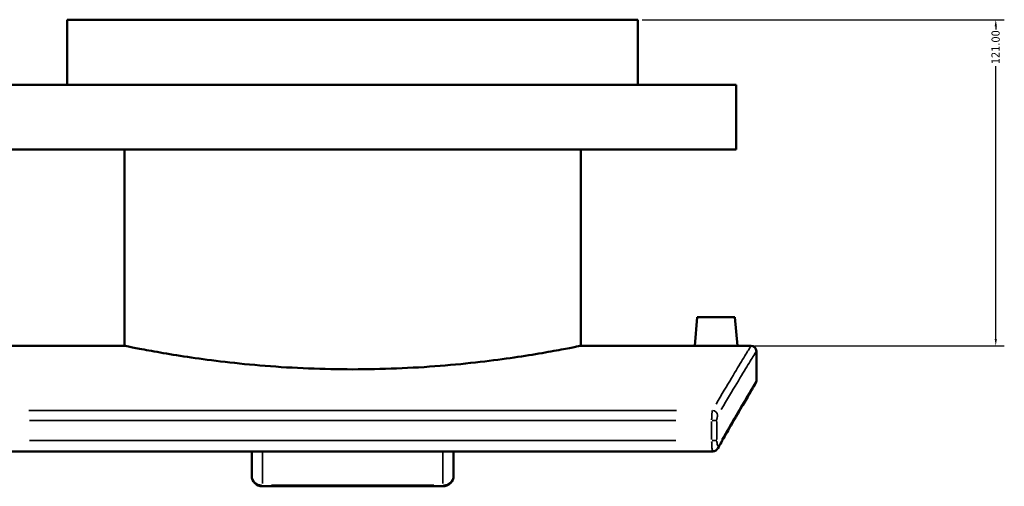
# Model space of a CAD drawing. Header units: millimetres. Extents: x -203 to 1362, y -463 to 1183.
# Tile 6 of 8: x 919 to 1284, y 293 to 466. Entities that reach past the tile are written whole.
import ezdxf

# ---------------------------------------------------------------- set-up
doc = ezdxf.new("R2010")
doc.units = ezdxf.units.MM
for name, color, linetype, lineweight in [('Dimension (ANSI)', 7, 'Continuous', 25), ('Visible (ANSI)', 7, 'Continuous', 50), ('Visible Narrow (ANSI)', 7, 'Continuous', 35)]:
    doc.layers.add(name, color=color, linetype=linetype, lineweight=lineweight)
doc.styles.add('Note Text (ANSI)', font='tahoma.ttf')
doc.dimstyles.new('Default - mm (ANSI)', dxfattribs={"dimtxt": 3.048, "dimasz": 2.5, "dimexe": 3.175, "dimexo": 1.6002, "dimgap": 0.8, "dimtad": 0, "dimtoh": 1, "dimrnd": 1e-08, "dimzin": 4, "dimdsep": 46, "dimtxsty": 'Note Text (ANSI)', "dimcen": 0.09, "dimdle": 10, "dimclrd": 256, "dimclre": 256, "dimclrt": 256, "dimadec": 1, "dimazin": 1, "dimtfac": 1, "dimtofl": 0, "dimtmove": 0, "dimatfit": 3, "dimfxl": 1, "dimtolj": 1, "dimtzin": 4, "dimlwd": -1, "dimlwe": -1, "dimarcsym": 0})

# ---------------------------------------------------------------- blocks, each defined once
blk = doc.blocks.new('*D12')
at = {"layer": 'Defpoints', "color": 0, "transparency": 16777216}
for p in [(1148.26, 465.94), (1281.19, 465.94), (1190.26, 344.94)]:
    blk.add_point(p, dxfattribs=at)
at = {"layer": 'Dimension (ANSI)', "transparency": 16777216}
for p, q in [((1149.86, 465.94), (1284.37, 465.94)), ((1281.19, 463.44), (1281.19, 462.33)), ((1281.19, 347.44), (1281.19, 448.65)), ((1191.86, 344.94), (1284.37, 344.94))]:
    blk.add_line(p, q, dxfattribs=at)
for points in [[(1280.78, 463.44), (1281.61, 463.44), (1281.19, 465.94)], [(1280.78, 347.44), (1281.61, 347.44), (1281.19, 344.94)]]:
    blk.add_solid(points, dxfattribs=at)
at = {"layer": 'Dimension (ANSI)', "transparency": 16777216, "insert": (1279.6, 449.45), "char_height": 3.048, "attachment_point": 1, "rotation": 90, "style": 'Note Text (ANSI)'}
blk.add_mtext('\\A1;121.00', dxfattribs=at)

msp = doc.modelspace()

# ---------------------------------------------------------------- linework, layer by layer
at = {"layer": 'Visible (ANSI)'}
for p, q in [((1148.264, 465.942), (936.264, 465.942)), ((936.264, 441.742), (936.264, 465.942)), ((1148.264, 441.742), (1148.264, 465.942)), ((1184.764, 441.742), (899.764, 441.742)), ((1184.764, 417.742), (1184.764, 441.742)), ((1184.764, 417.742), (899.764, 417.742)), ((957.464, 344.942), (957.464, 417.742)), ((1127.064, 344.942), (1127.064, 417.742)), ((1170.264, 355.542), (1169.337, 344.942)), ((1170.264, 355.542), (1184.264, 355.542)), ((1184.264, 355.542), (1185.192, 344.942)), ((915.192, 344.942), (957.464, 344.942)), ((1127.064, 344.942), (1169.337, 344.942)), ((1185.192, 344.942), (1190.264, 344.942)), ((1192.264, 342.942), (1192.264, 331.942)), ((908.464, 305.732), (1176.065, 305.732)), ((1004.764, 305.732), (1004.764, 296.78)), ((1079.764, 296.78), (1079.764, 305.732)), ((1075.764, 292.78), (1008.764, 292.78))]:
    msp.add_line(p, q, dxfattribs=at)
for centre, radius, start, end in [((1190.264, 342.942), 2, 0, 90), ((1190.264, 331.942), 2, 329.23388, 0), ((1008.764, 296.78), 4, 180, 270), ((1075.764, 296.78), 4, 270, 0)]:
    msp.add_arc(centre, radius, start, end, dxfattribs=at)
for points, knots in [([(957.464, 344.942), (957.464, 344.942), (957.977, 344.836), (960.13, 344.404), (961.771, 344.078), (966.103, 343.258), (968.797, 342.764), (975.019, 341.702), (978.546, 341.135), (986.058, 340.038), (990.302, 339.469), (999.548, 338.399), (1004.55, 337.899), (1014.992, 337.067), (1020.441, 336.734), (1031.407, 336.294), (1036.924, 336.185), (1042.264, 336.185)], [38.4483686, 38.4483686, 38.4483686, 38.4483686, 40.050335, 40.050335, 41.6523013, 41.6523013, 43.2542677, 43.2542677, 44.8562341, 44.8562341, 46.4582984, 46.4582984, 48.0603628, 48.0603628, 49.6624271, 49.6624271, 51.2644915, 51.2644915, 51.2644915, 51.2644915]), ([(1042.264, 336.185), (1047.605, 336.185), (1053.122, 336.294), (1064.088, 336.734), (1069.537, 337.067), (1079.979, 337.899), (1084.981, 338.399), (1094.227, 339.469), (1098.471, 340.038), (1105.983, 341.135), (1109.51, 341.702), (1115.731, 342.764), (1118.426, 343.258), (1122.758, 344.078), (1124.398, 344.404), (1126.552, 344.836), (1127.064, 344.942), (1127.064, 344.942)], [0, 0, 0, 0, 1.6020643, 1.6020643, 3.2041287, 3.2041287, 4.806193, 4.806193, 6.4082574, 6.4082574, 8.0102238, 8.0102238, 9.6121901, 9.6121901, 11.2141565, 11.2141565, 12.8161229, 12.8161229, 12.8161229, 12.8161229]), ([(1185.192, 344.942), (1185.192, 344.942), (1184.993, 344.938), (1184.185, 344.924), (1183.575, 344.913), (1182.168, 344.894), (1181.276, 344.884), (1179.323, 344.87), (1178.26, 344.866), (1176.269, 344.866), (1175.206, 344.87), (1173.253, 344.884), (1172.361, 344.894), (1170.954, 344.913), (1170.344, 344.924), (1169.536, 344.938), (1169.337, 344.942), (1169.337, 344.942)], [1.1949866, 1.1949866, 1.1949866, 1.1949866, 1.4937048, 1.4937048, 1.7924229, 1.7924229, 2.0911981, 2.0911981, 2.3899732, 2.3899732, 2.6887483, 2.6887483, 2.9875235, 2.9875235, 3.2862416, 3.2862416, 3.5849598, 3.5849598, 3.5849598, 3.5849598]), ([(1191.983, 330.919), (1191.983, 330.919), (1191.934, 330.837), (1191.739, 330.508), (1191.592, 330.262), (1191.203, 329.607), (1190.96, 329.198), (1190.378, 328.217), (1190.039, 327.645), (1189.268, 326.342), (1188.836, 325.61), (1187.88, 323.988), (1187.356, 323.098), (1186.22, 321.162), (1185.607, 320.116), (1184.297, 317.87), (1183.598, 316.67), (1182.119, 314.121), (1181.339, 312.772), (1179.699, 309.925), (1178.84, 308.428), (1177.943, 306.86)], [14.0798175, 14.0798175, 14.0798175, 14.0798175, 15.4878023, 15.4878023, 16.895787, 16.895787, 18.3037717, 18.3037717, 19.7117565, 19.7117565, 21.1197412, 21.1197412, 22.5277259, 22.5277259, 23.9357107, 23.9357107, 25.3436954, 25.3436954, 26.7516801, 26.7516801, 28.1596649, 28.1596649, 28.1596649, 28.1596649]), ([(1177.943, 306.86), (1177.903, 306.79), (1177.856, 306.715), (1177.739, 306.553), (1177.669, 306.467), (1177.489, 306.284), (1177.379, 306.187), (1177.1, 305.999), (1176.929, 305.908), (1176.528, 305.773), (1176.297, 305.732), (1176.065, 305.732)], [0.000000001, 0.000000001, 0.000000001, 0.000000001, 0.014202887, 0.014202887, 0.028405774, 0.028405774, 0.042608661, 0.042608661, 0.056811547, 0.056811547, 0.071014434, 0.071014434, 0.071014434, 0.071014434])]:
    msp.add_open_spline(points, degree=3, knots=knots, dxfattribs=at)
at = {"layer": 'Visible Narrow (ANSI)'}
for p, q in [((1162.559, 320.939), (921.97, 320.939)), ((922.222, 317.17), (1162.307, 317.17)), ((1175.645, 316.798), (1175.645, 310.104)), ((1175.781, 317.17), (1177.569, 317.17)), ((1177.602, 310.104), (1177.602, 316.798)), ((1162.307, 309.732), (922.222, 309.732)), ((1175.781, 309.732), (1177.569, 309.732)), ((1008.764, 293.837), (1008.764, 305.163)), ((1075.764, 305.163), (1075.764, 293.837)), ((1008.764, 293.113), (1008.764, 292.781)), ((1072.414, 293.148), (1012.114, 293.148)), ((1075.764, 292.781), (1075.764, 293.113))]:
    msp.add_line(p, q, dxfattribs=at)
for centre, major_axis, ratio, start_param, end_param in [((1175.925, 319.055), (-1.723, 1.015), 0.9243391, 3.7838242, 5.1356598), ((1176.207, 307.852), (1.736, -0.992), 0.9227182, 0.0277285, 0.5268424), ((1008.764, 296.78), (-4, 0), 0.9080159, 0.0785398, 1.4922565), ((1075.764, 296.78), (4, 0), 0.9080159, 4.7909288, 6.2046455)]:
    msp.add_ellipse(centre, major_axis=major_axis, ratio=ratio, start_param=start_param, end_param=end_param, dxfattribs=at)
for points, knots in [([(1190.226, 344.879), (1190.157, 344.765), (1189.991, 344.492), (1189.22, 343.223), (1188.35, 341.792), (1184.929, 336.128), (1181.577, 330.555), (1177.271, 323.232)], [-13.5001046, -13.5001046, -13.5001046, -13.5001046, -11.517132, -11.517132, -7.6808821, -7.6808821, -0.7105318, -0.7105318, -0.7105318, -0.7105318]), ([(1179.233, 321.337), (1183.551, 328.624), (1186.914, 334.17), (1190.345, 339.807), (1191.217, 341.232), (1191.99, 342.495), (1192.156, 342.766), (1192.226, 342.879)], [0.7105318, 0.7105318, 0.7105318, 0.7105318, 7.6808821, 7.6808821, 11.517132, 11.517132, 13.5001046, 13.5001046, 13.5001046, 13.5001046]), ([(1192.228, 331.88), (1192.226, 331.878), (1192.225, 331.875), (1191.966, 331.442), (1190.501, 328.997), (1185.812, 321.05), (1182.963, 316.194), (1179.487, 310.154)], [14.7838099, 14.7838099, 14.7838099, 14.7838099, 14.8265248, 14.8265248, 21.7792889, 21.7792889, 27.4556725, 27.4556725, 27.4556725, 27.4556725]), ([(1175.901, 320.85), (1175.865, 320.704), (1175.831, 320.51), (1175.758, 319.944), (1175.722, 319.533), (1175.676, 318.714), (1175.661, 318.327), (1175.649, 317.76), (1175.647, 317.589), (1175.646, 317.418)], [-0.23541289, -0.23541289, -0.23541289, -0.23541289, -0.17844043, -0.17844043, -0.09913357, -0.09913357, -0.0381283, -0.0381283, -0.01239015, -0.01239015, -0.01239015, -0.01239015]), ([(1177.603, 317.294), (1177.604, 317.38), (1177.606, 317.465), (1177.618, 317.749), (1177.632, 317.942), (1177.679, 318.352), (1177.715, 318.557), (1177.789, 318.84), (1177.823, 318.937), (1177.859, 319.01)], [0.01239015, 0.01239015, 0.01239015, 0.01239015, 0.0381283, 0.0381283, 0.09913357, 0.09913357, 0.17844043, 0.17844043, 0.23541289, 0.23541289, 0.23541289, 0.23541289]), ([(1175.647, 309.415), (1175.651, 308.919), (1175.665, 308.431), (1175.721, 307.333), (1175.773, 306.774), (1175.885, 306.081), (1175.94, 305.878), (1176.008, 305.768), (1176.021, 305.754), (1176.033, 305.745)], [-0.372708, -0.372708, -0.372708, -0.372708, -0.29804305, -0.29804305, -0.18890052, -0.18890052, -0.10494473, -0.10494473, -0.08689304, -0.08689304, -0.08689304, -0.08689304]), ([(1178.127, 307.796), (1178.114, 307.779), (1178.1, 307.765), (1178.042, 307.723), (1177.997, 307.725), (1177.897, 307.805), (1177.842, 307.907), (1177.73, 308.253), (1177.678, 308.533), (1177.623, 309.071), (1177.609, 309.303), (1177.604, 309.538)], [0.01942933, 0.01942933, 0.01942933, 0.01942933, 0.04036336, 0.04036336, 0.10494473, 0.10494473, 0.18890052, 0.18890052, 0.29804305, 0.29804305, 0.36915728, 0.36915728, 0.36915728, 0.36915728])]:
    msp.add_open_spline(points, degree=3, knots=knots, dxfattribs=at)

# ---------------------------------------------------------------- dimensions: what is measured, and where the dimension line sits
at = {"layer": 'Dimension (ANSI)'}
dim = msp.add_linear_dim(base=(1281.192, 465.942), p1=(1190.264, 344.942), p2=(1148.264, 465.942), angle=270, dimstyle='Default - mm (ANSI)', override={"dimtoh": 0, "dimdec": 2, "dimtp": 0, "dimtm": 0, "dimtdec": 2, "dimatfit": 1}, dxfattribs=at)
dim.commit()
dim.dimension.update_dxf_attribs({"geometry": '*D12', "text_midpoint": (1281.192, 455.489), "dimtype": 160})

doc.saveas('drawing.dxf')
